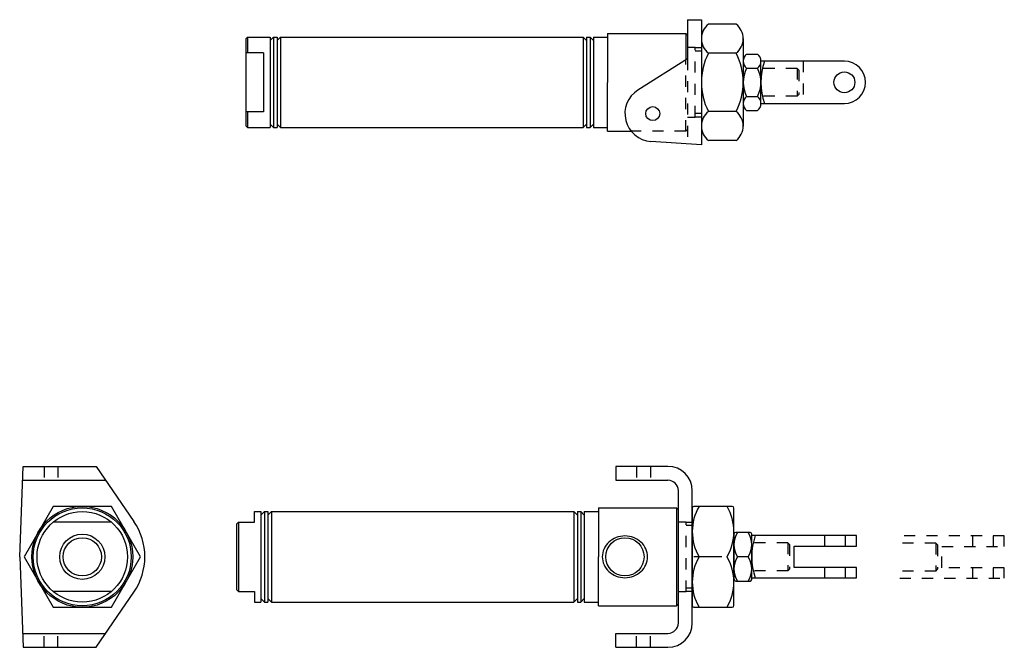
# Model space of a CAD drawing. Extents: x -0.11 to 8.74, y -1.83 to 3.81.
import ezdxf

# ---------------------------------------------------------------- set-up
doc = ezdxf.new("R2010")
doc.units = 0
doc.header["$LTSCALE"] = 0.18
doc.header["$MEASUREMENT"] = 0
doc.linetypes.add('HIDDEN', pattern=[0.375, 0.25, -0.125])
doc.layers.get('0').update_dxf_attribs({"linetype": 'CONTINUOUS'})

msp = doc.modelspace()

# ---------------------------------------------------------------- linework, layer by layer
for p, q in [((5.8884, 3.8076), (5.8884, 3.4558)), ((5.8884, 3.8076), (6.0134, 3.8076)), ((6.0134, 3.8076), (6.0134, 2.6826)), ((6.3259, 3.7683), (6.0759, 3.7683)), ((1.934, 3.6513), (1.9184, 3.6357)), ((1.9184, 3.6357), (1.9184, 2.8545)), ((1.934, 3.6513), (1.934, 3.5107)), ((1.934, 3.6513), (2.1372, 3.6513)), ((2.1684, 3.6513), (2.1372, 3.6201)), ((2.1372, 3.6513), (2.1372, 2.8388)), ((2.1684, 3.6513), (2.1997, 3.6513)), ((2.1684, 3.6513), (2.1684, 2.8388)), ((2.2309, 3.6513), (2.1997, 3.6201)), ((2.1997, 3.6513), (2.1997, 2.8388)), ((2.2309, 3.6513), (4.9497, 3.6513)), ((2.2309, 3.6513), (2.2309, 2.8388)), ((4.9497, 3.6513), (4.9809, 3.6201)), ((4.9497, 3.6513), (4.9497, 2.8388)), ((4.9809, 3.6513), (5.0122, 3.6513)), ((4.9809, 3.6513), (4.9809, 2.8388)), ((5.0122, 3.6513), (5.0434, 3.6201)), ((5.0122, 3.6513), (5.0122, 2.8388)), ((5.0434, 3.6513), (5.1697, 3.6513)), ((5.0434, 3.6513), (5.0434, 2.8388)), ((5.1697, 3.6851), (5.8728, 3.6851)), ((5.1697, 3.6851), (5.1697, 3.2451)), ((5.8728, 3.6851), (5.8728, 3.4459)), ((5.8884, 3.6695), (5.8728, 3.6851)), ((5.8884, 3.6695), (5.8884, 3.4558)), ((6.3884, 3.6375), (6.3884, 3.2451)), ((2.0784, 3.5107), (1.9184, 3.5107)), ((2.0784, 3.5107), (2.0784, 3.2451)), ((5.8884, 3.4558), (5.4429, 3.1757)), ((6.3259, 3.5067), (6.0759, 3.5067)), ((6.4197, 3.4977), (6.5172, 3.4977)), ((6.4197, 3.3714), (6.5172, 3.3714)), ((7.2984, 3.4351), (6.5484, 3.4351)), ((6.5484, 3.0556), (6.5484, 3.4345)), ((2.0784, 3.2451), (2.0784, 3.2451)), ((2.0784, 3.2451), (2.0784, 2.9795)), ((5.1697, 2.8051), (5.1697, 3.2451)), ((6.3884, 3.2451), (6.3884, 2.9835)), ((6.4197, 3.1188), (6.5172, 3.1188)), ((6.5484, 3.0551), (7.2984, 3.0551)), ((2.0784, 2.9795), (1.9184, 2.9795)), ((1.934, 2.9795), (1.934, 2.8388)), ((6.3259, 2.9835), (6.0759, 2.9835)), ((6.3884, 2.9835), (6.3884, 2.8527)), ((6.4197, 2.9925), (6.5172, 2.9925)), ((1.934, 2.8388), (1.9184, 2.8545)), ((1.934, 2.8388), (2.1372, 2.8388)), ((2.1684, 2.8388), (2.1372, 2.8701)), ((2.1684, 2.8388), (2.1997, 2.8388)), ((2.2309, 2.8388), (2.1997, 2.8701)), ((2.2309, 2.8388), (4.9497, 2.8388)), ((4.9497, 2.8388), (4.9809, 2.8701)), ((4.9809, 2.8388), (5.0122, 2.8388)), ((5.0122, 2.8388), (5.0434, 2.8701)), ((5.0434, 2.8388), (5.1697, 2.8388)), ((5.1697, 2.8051), (5.383, 2.8051)), ((5.8728, 2.8051), (5.8884, 2.8207)), ((6.0134, 2.6826), (5.5583, 2.7147)), ((6.3259, 2.7219), (6.0759, 2.7219)), ((-0.1137, -1.0162), (-0.0825, -0.2037)), ((-0.0825, -0.2037), (0.5738, -0.2037)), ((0.5738, -0.2037), (0.9127, -0.6982)), ((5.7122, -0.2037), (5.2434, -0.2037)), ((5.2434, -0.2037), (5.2434, -0.3287)), ((-0.0873, -0.3287), (0.6594, -0.3287)), ((5.2434, -0.3287), (5.7122, -0.3287)), ((5.8059, -0.4225), (5.8059, -1.61)), ((5.9309, -1.61), (5.9309, -0.4225)), ((1.9959, -0.61), (2.0547, -0.61)), ((1.9959, -0.7062), (1.9959, -0.61)), ((2.0547, -0.61), (2.0547, -1.4225)), ((2.0859, -0.61), (2.0547, -0.6412)), ((2.0859, -0.61), (2.0859, -1.4225)), ((2.0859, -0.61), (2.1172, -0.61)), ((2.1172, -0.61), (2.1172, -1.4225)), ((2.1484, -0.61), (2.1172, -0.6412)), ((2.1484, -0.61), (2.1484, -1.4225)), ((2.1484, -0.61), (4.8672, -0.61)), ((4.8672, -0.61), (4.8672, -1.4225)), ((4.8672, -0.61), (4.8984, -0.6412)), ((4.8984, -0.61), (4.8984, -1.4225)), ((4.8984, -0.61), (4.9297, -0.61)), ((4.9297, -0.61), (4.9297, -1.4225)), ((4.9297, -0.61), (4.9609, -0.6412)), ((4.9609, -0.61), (4.9609, -1.4225)), ((4.9609, -0.61), (5.0872, -0.61)), ((5.0872, -0.5762), (5.0872, -1.0162)), ((5.0872, -0.5762), (5.7903, -0.5762)), ((5.8059, -0.5918), (5.7903, -0.5762)), ((5.7903, -0.5762), (5.7903, -1.4562)), ((5.8059, -0.5918), (5.8059, -1.4406)), ((5.9309, -0.5787), (5.9309, -1.4537)), ((6.2903, -0.5631), (5.9465, -0.5631)), ((6.3059, -1.0162), (6.3059, -0.5787)), ((0.7113, -0.7062), (0.1862, -0.7062)), ((1.8359, -0.7218), (1.8515, -0.7062)), ((1.8515, -0.7062), (1.9959, -0.7062)), ((1.8515, -0.7062), (1.8515, -1.3262)), ((1.8359, -0.7218), (1.8359, -1.3106)), ((6.3059, -0.8131), (6.3059, -1.0162)), ((6.4503, -0.7975), (6.3215, -0.7975)), ((6.4659, -1.2193), (6.4659, -0.8131)), ((7.4059, -0.8262), (6.4659, -0.8262)), ((7.4059, -0.9212), (7.4059, -0.8262)), ((6.8459, -0.9212), (7.4059, -0.9212)), ((6.8459, -1.1112), (6.8459, -0.9212)), ((-0.1137, -1.0162), (-0.0825, -1.8287)), ((5.0872, -1.4562), (5.0872, -1.0162)), ((6.1956, -1.0162), (5.9456, -1.0162)), ((6.3059, -1.4537), (6.3059, -1.0162)), ((6.3059, -1.0162), (6.3059, -1.2193)), ((6.4347, -1.0162), (6.3372, -1.0162)), ((7.4059, -1.1112), (6.8459, -1.1112)), ((7.4059, -1.2062), (7.4059, -1.1112)), ((6.3215, -1.235), (6.4503, -1.235)), ((6.4659, -1.2062), (7.4059, -1.2062)), ((0.7113, -1.3262), (0.1862, -1.3262)), ((1.8515, -1.3262), (1.8359, -1.3106)), ((1.8515, -1.3262), (1.9959, -1.3262)), ((1.9959, -1.3262), (1.9959, -1.4225)), ((0.5738, -1.8287), (0.9127, -1.3343)), ((2.0859, -1.4225), (2.0547, -1.3912)), ((2.1484, -1.4225), (2.1172, -1.3912)), ((4.8672, -1.4225), (4.8984, -1.3912)), ((4.9297, -1.4225), (4.9609, -1.3912)), ((1.9959, -1.4225), (2.0547, -1.4225)), ((2.0859, -1.4225), (2.1172, -1.4225)), ((2.1484, -1.4225), (4.8672, -1.4225)), ((4.8984, -1.4225), (4.9297, -1.4225)), ((4.9609, -1.4225), (5.0872, -1.4225)), ((5.0872, -1.4562), (5.7903, -1.4562)), ((5.7903, -1.4562), (5.8059, -1.4406)), ((5.9465, -1.4693), (6.2903, -1.4693)), ((-0.0873, -1.7037), (0.6594, -1.7037)), ((5.2434, -1.8287), (5.2434, -1.7037)), ((5.2434, -1.7037), (5.7122, -1.7037)), ((-0.0825, -1.8287), (0.5738, -1.8287)), ((5.2434, -1.8287), (5.7122, -1.8287))]:
    msp.add_line(p, q)
at = {"linetype": 'HIDDEN'}
for p, q in [((5.9584, 3.5576), (5.8884, 3.5576)), ((5.9584, 3.5576), (6.0134, 3.5576)), ((5.9584, 2.9326), (5.9584, 3.5576)), ((5.8884, 3.4558), (5.8884, 2.6914)), ((6.0134, 3.5263), (5.9584, 3.5263)), ((5.8728, 2.8051), (5.8728, 3.4459)), ((6.8728, 3.3701), (6.5484, 3.3701)), ((6.8728, 3.3701), (6.8884, 3.3545)), ((6.8728, 3.3701), (6.8728, 3.1201)), ((6.9284, 3.4351), (6.9284, 3.0551)), ((6.8884, 3.3545), (6.8884, 3.1357)), ((6.8728, 3.1201), (6.5484, 3.1201)), ((6.8728, 3.1201), (6.8884, 3.1357)), ((5.8884, 2.9326), (5.9584, 2.9326)), ((6.0134, 2.9638), (5.9584, 2.9638)), ((6.0134, 2.9326), (5.9584, 2.9326)), ((5.8728, 2.8051), (5.383, 2.8051)), ((0.1053, -0.2037), (0.1053, -0.3287)), ((0.2303, -0.2037), (0.2303, -0.3287)), ((5.4309, -0.2037), (5.4309, -0.3287)), ((5.5559, -0.2037), (5.5559, -0.3287)), ((5.8759, -0.7037), (5.8059, -0.7037)), ((5.8759, -1.3287), (5.8759, -0.7037)), ((5.8759, -0.7037), (5.9309, -0.7037)), ((5.9309, -0.735), (5.8759, -0.735)), ((7.1222, -0.9212), (7.1222, -0.8262)), ((7.3097, -0.9212), (7.3097, -0.8262)), ((8.7357, -0.8291), (7.7957, -0.8291)), ((8.452, -0.9241), (8.452, -0.8291)), ((8.6395, -0.9241), (8.6395, -0.8291)), ((8.7357, -0.9241), (8.7357, -0.8291)), ((6.7903, -0.8912), (6.4659, -0.8912)), ((6.8059, -0.9068), (6.7903, -0.8912)), ((6.7903, -0.8912), (6.7903, -1.1412)), ((6.8059, -0.9068), (6.8059, -1.1256)), ((8.1201, -0.8941), (7.7957, -0.8941)), ((8.1357, -0.9097), (8.1201, -0.8941)), ((8.1201, -0.8941), (8.1201, -1.1441)), ((8.1357, -0.9097), (8.1357, -1.1285)), ((8.1757, -0.9241), (8.7357, -0.9241)), ((8.1757, -1.1141), (8.1757, -0.9241)), ((6.7903, -1.1412), (6.4659, -1.1412)), ((6.7903, -1.1412), (6.8059, -1.1256)), ((7.1222, -1.2062), (7.1222, -1.1112)), ((7.3097, -1.2062), (7.3097, -1.1112)), ((8.1201, -1.1441), (7.7957, -1.1441)), ((8.1201, -1.1441), (8.1357, -1.1285)), ((8.7357, -1.1141), (8.1757, -1.1141)), ((8.452, -1.2091), (8.452, -1.1141)), ((8.6395, -1.2091), (8.6395, -1.1141)), ((8.7357, -1.2091), (8.7357, -1.1141)), ((7.7957, -1.2091), (8.7357, -1.2091)), ((5.9309, -1.2975), (5.8759, -1.2975)), ((5.8059, -1.3287), (5.8759, -1.3287)), ((5.9309, -1.3287), (5.8759, -1.3287)), ((0.1053, -1.8287), (0.1053, -1.7037)), ((0.2303, -1.8287), (0.2303, -1.7037)), ((5.4309, -1.8287), (5.4309, -1.7037)), ((5.5559, -1.8287), (5.5559, -1.7037))]:
    msp.add_line(p, q, dxfattribs=at)
msp.add_lwpolyline([(0.1871, -0.5631), (-0.0745, -1.0162), (0.1871, -1.4693), (0.7104, -1.4693), (0.972, -1.0162), (0.7104, -0.5631)], close=True)
msp.add_lwpolyline([(5.1228, -1.0162, 0.105842), (5.138, -1.0872, 0.101238), (5.1823, -1.1488, 0.095342), (5.2475, -1.1892, 0.091554), (5.3259, -1.2037, 0.091554), (5.4044, -1.1892, 0.095342), (5.4696, -1.1488, 0.101238), (5.5138, -1.0872, 0.105842), (5.529, -1.0162, 0.105842), (5.5138, -0.9452, 0.101238), (5.4696, -0.8836, 0.095342), (5.4044, -0.8432, 0.091554), (5.3259, -0.8287, 0.091554), (5.2475, -0.8432, 0.095342), (5.1823, -0.8836, 0.101238), (5.138, -0.9452, 0.105842)], format="xyb", close=True)
for centre, radius in [((7.2984, 3.2451), 0.0938), ((5.5759, 2.9641), 0.0625), ((0.4488, -1.0162), 0.4531), ((0.4488, -1.0162), 0.44), ((0.4488, -1.0162), 0.4063), ((0.4488, -1.0162), 0.2031), ((0.4488, -1.0162), 0.1719), ((5.3259, -1.0162), 0.1719)]:
    msp.add_circle(centre, radius)
for centre, radius, start, end in [((6.1816, 3.6375), 0.1681, 128.92239, 231.07761), ((6.2203, 3.6375), 0.1681, 308.92239, 51.07761), ((6.5922, 3.2451), 0.5788, 153.12736, 206.87264), ((5.8096, 3.2451), 0.5788, 333.12736, 26.87264), ((6.4678, 3.4345), 0.0794, 127.34099, 232.65901), ((6.469, 3.4345), 0.0794, 307.34099, 52.65901), ((6.6593, 3.2451), 0.2708, 152.20423, 207.79577), ((6.2776, 3.2451), 0.2708, 332.20423, 27.79577), ((7.1416, 3.2451), 0.5932, 161.31995, 198.68005), ((7.2984, 3.2451), 0.19, 270, 90), ((5.5759, 2.9641), 0.25, 122.14992, 265.96284), ((6.4678, 3.0556), 0.0794, 127.34099, 232.65901), ((6.469, 3.0556), 0.0794, 307.34099, 52.65901), ((6.1816, 2.8527), 0.1681, 128.92239, 231.07761), ((6.2203, 2.8527), 0.1681, 308.92239, 51.07761), ((5.7122, -0.4225), 0.2188, 0, 90), ((5.7122, -0.4225), 0.0938, 0, 90), ((6.3728, -0.7897), 0.4419, 149.15568, 210.84432), ((5.9465, -0.5787), 0.0156, 90, 180), ((5.864, -0.7897), 0.4419, 329.15568, 30.84432), ((6.2903, -0.5787), 0.0156, 0, 90), ((0.4488, -1.0162), 0.5625, 325.56893, 34.43106), ((6.513, -0.9068), 0.207, 148.10921, 211.89079), ((6.3215, -0.8131), 0.0156, 90, 180), ((6.2589, -0.9068), 0.207, 328.10921, 31.89079), ((6.4503, -0.8131), 0.0156, 0, 90), ((7.0591, -1.0162), 0.5932, 161.31995, 198.68005), ((6.3728, -1.2428), 0.4419, 149.15568, 210.84432), ((5.864, -1.2428), 0.4419, 329.15568, 30.84432), ((6.513, -1.1256), 0.207, 148.10921, 211.89079), ((6.2589, -1.1256), 0.207, 328.10921, 31.89079), ((6.3215, -1.2193), 0.0156, 180, 270), ((6.4503, -1.2193), 0.0156, 270, 0), ((5.9465, -1.4537), 0.0156, 180, 270), ((6.2903, -1.4537), 0.0156, 270, 0), ((5.7122, -1.61), 0.2188, 270, 0), ((5.7122, -1.61), 0.0938, 270, 0)]:
    msp.add_arc(centre, radius, start, end)

doc.saveas('drawing.dxf')
